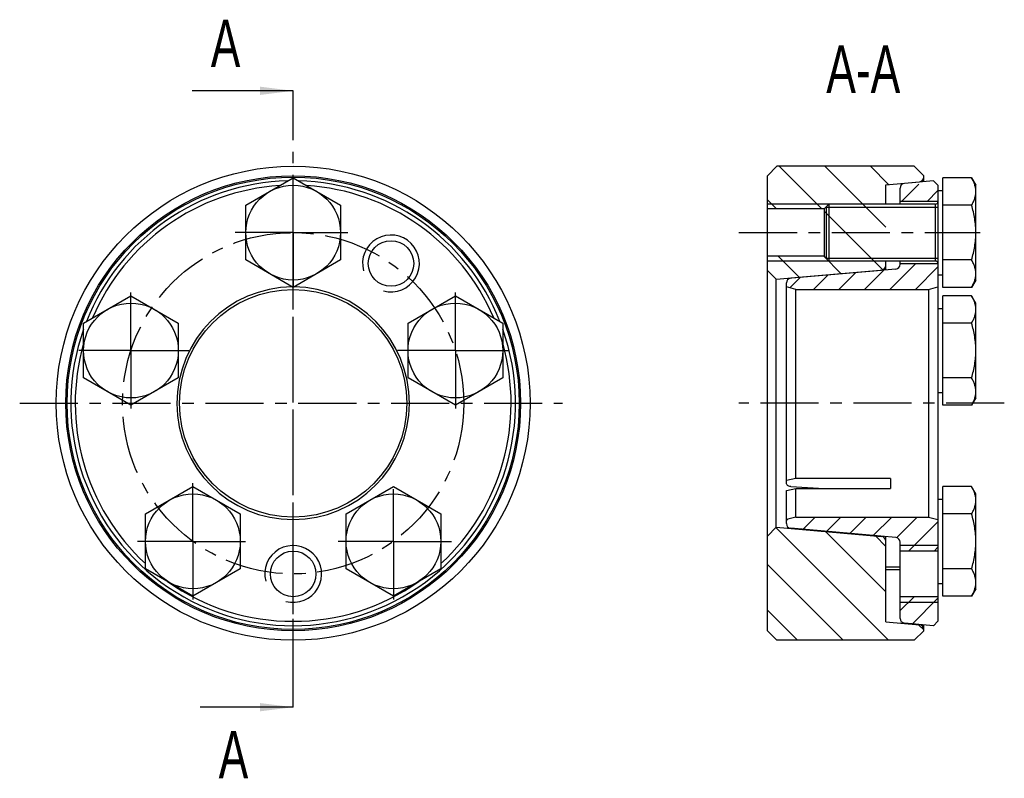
# Model space of a CAD drawing. Header units: millimetres. Extents: x 97 to 201, y 57 to 137.
import ezdxf

# ---------------------------------------------------------------- set-up
doc = ezdxf.new("R2010")
doc.units = ezdxf.units.MM
doc.header["$LTSCALE"] = 16.335
doc.linetypes.add('CENTER', pattern=[0.6, 0.375, -0.075, 0.075, -0.075])
doc.layers.get('0').update_dxf_attribs({"linetype": 'CONTINUOUS'})
doc.layers.add('_10_STD', color=7, linetype='CONTINUOUS')
doc.layers.add('_23_COSMETICS', color=7, linetype='CONTINUOUS')
doc.styles.get("Standard").update_dxf_attribs({"font": 'txt', "width": 0.7})
doc.dimstyles.get("Standard").update_dxf_attribs({"dimtxt": 3.5, "dimasz": 3.5, "dimexe": 1.5, "dimexo": 1.5, "dimtad": 1, "dimdec": 3, "dimdsep": 46, "dimtxsty": 'STANDARD', "dimblk": '_FILLED', "dimblk1": '_FILLED', "dimblk2": '_FILLED', "dimcen": 0.09, "dimclrt": 5, "dimadec": 0, "dimazin": 0, "dimtol": 1, "dimtp": 0.005, "dimtm": 0.005, "dimtfac": 1, "dimtdec": 3, "dimtofl": 0, "dimtmove": 0, "dimatfit": 3, "dimldrblk": '_FILLED', "dimfxl": 1, "dimtolj": 1, "dimarcsym": 0})

# ---------------------------------------------------------------- blocks, each defined once
blk = doc.blocks.new('_FILLED')
at = {"color": 0, "linetype": 'BYBLOCK'}
blk.add_solid([(0, 0), (-1, 0.125), (-1, -0.125)], dxfattribs=at)

msp = doc.modelspace()

# ---------------------------------------------------------------- hatches: boundary and pattern name
at = {"linetype": 'CONTINUOUS'}
h = msp.add_hatch(dxfattribs=at)
h.set_pattern_fill('default__1', color=2, scale=3.3995098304, angle=135, style=0, pattern_type=0)
h.set_pattern_definition([(135, (0, 0), (-2.4038164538, -2.4038164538), [])])
edge = h.paths.add_edge_path()
edge.add_line((175.7688676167, 72.0577642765), (175.7688676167, 82.0578725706))
edge.add_line((176.6884174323, 82.9774223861), (175.7688676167, 82.0578725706))
edge.add_line((176.6884174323, 82.9774223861), (187.8124454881, 82.0041960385))
edge.add_arc((187.7688676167, 81.5060986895), 0.5, 0, 85)
edge.add_line((188.2688676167, 73.0077189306), (188.2688676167, 81.5060986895))
edge.add_line((188.2688676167, 73.0077189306), (191.8124454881, 72.6976960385))
edge.add_arc((191.7688676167, 72.1995986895), 0.5, 0, 85)
edge.add_line((192.2688676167, 72.0577642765), (192.2688676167, 72.1995986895))
edge.add_line((192.2688676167, 72.0577642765), (191.2688676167, 71.0577642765))
edge.add_line((191.2688676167, 71.0577642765), (176.7688676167, 71.0577642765))
edge.add_line((175.7688676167, 72.0577642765), (176.7688676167, 71.0577642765))
edge = h.paths.add_edge_path()
edge.add_line((175.7688676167, 110.0576559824), (175.7688676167, 111.5577642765))
edge.add_line((181.7688676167, 111.5577642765), (175.7688676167, 111.5577642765))
edge.add_line((181.7688676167, 114.0577642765), (181.7688676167, 111.5577642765))
edge.add_line((181.7688676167, 116.5577642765), (181.7688676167, 114.0577642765))
edge.add_line((181.7688676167, 116.5577642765), (175.7688676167, 116.5577642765))
edge.add_line((175.7688676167, 116.5577642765), (175.7688676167, 120.0577642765))
edge.add_line((175.7688676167, 120.0577642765), (176.7688676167, 121.0577642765))
edge.add_line((191.2688676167, 121.0577642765), (176.7688676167, 121.0577642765))
edge.add_line((192.2688676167, 120.0577642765), (191.2688676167, 121.0577642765))
edge.add_line((192.2688676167, 119.9159298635), (192.2688676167, 120.0577642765))
edge.add_arc((191.7688676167, 119.9159298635), 0.5, 275, 360)
edge.add_line((188.2688676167, 119.1078096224), (191.8124454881, 119.4178325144))
edge.add_line((188.2688676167, 117.0577642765), (188.2688676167, 119.1078096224))
edge.add_line((188.2688676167, 111.0577642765), (188.2688676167, 117.0577642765))
edge.add_line((188.2688676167, 110.6094298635), (188.2688676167, 111.0577642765))
edge.add_arc((187.7688676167, 110.6094298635), 0.5, 275, 360)
edge.add_line((176.6884174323, 109.1381061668), (187.8124454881, 110.1113325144))
edge.add_line((176.6884174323, 109.1381061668), (175.7688676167, 110.0576559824))
h = msp.add_hatch(dxfattribs=at)
h.set_pattern_fill('default__2', color=2, scale=1.9007158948, angle=45, style=0, pattern_type=0)
h.set_pattern_definition([(45, (0, 0), (-1.3440090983, 1.3440090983), [])])
edge = h.paths.add_edge_path()
edge.add_line((177.7688676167, 108.7482347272), (177.7688676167, 108.3257134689))
edge.add_arc((178.2688676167, 108.7482347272), 0.5, 95, 180)
edge.add_line((189.3124454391, 110.2163325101), (178.2252897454, 109.2463320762))
edge.add_arc((189.2688676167, 110.7144298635), 0.5, 274.9999943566, 359.9999351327)
edge.add_line((189.7688676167, 110.7577642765), (189.7688676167, 110.7144298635))
edge.add_line((193.7688676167, 110.7577642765), (189.7688676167, 110.7577642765))
edge.add_line((193.7688676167, 110.7577642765), (193.7688676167, 108.3257134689))
edge.add_line((192.7688676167, 108.0577642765), (193.7688676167, 108.3257134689))
edge.add_line((178.7688676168, 108.0577642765), (192.7688676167, 108.0577642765))
edge.add_line((178.7688676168, 108.0577642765), (177.7688676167, 108.3257134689))
edge = h.paths.add_edge_path()
edge.add_line((177.7688676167, 83.789815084), (177.7688676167, 83.3672938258))
edge.add_line((178.7688676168, 84.0577642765), (177.7688676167, 83.789815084))
edge.add_line((178.7688676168, 84.0577642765), (192.7688676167, 84.0577642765))
edge.add_line((192.7688676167, 84.0577642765), (193.7688676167, 83.789815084))
edge.add_line((193.7688676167, 83.789815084), (193.7688676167, 80.4577642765))
edge.add_line((193.7688676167, 80.4577642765), (189.7688676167, 80.4577642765))
edge.add_line((189.7688676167, 81.4010986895), (189.7688676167, 80.4577642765))
edge.add_arc((189.2688676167, 81.4010986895), 0.5, 6.48674e-05, 85.0000056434)
edge.add_line((189.3124454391, 81.8991960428), (178.2252897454, 82.8691964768))
edge.add_arc((178.2688676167, 83.3672938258), 0.5, 180, 265)
edge = h.paths.add_edge_path()
edge.add_line((189.7688676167, 118.7496440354), (189.7688676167, 117.3577642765))
edge.add_arc((190.2688676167, 118.7496440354), 0.5, 95.0000021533, 180.0000235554)
edge.add_line((193.309092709, 119.5175391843), (190.2252897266, 119.2477413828))
edge.add_line((193.309092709, 119.5175391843), (193.7688676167, 119.0577642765))
edge.add_line((193.7688676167, 119.0577642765), (193.7688676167, 117.3577642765))
edge.add_line((193.7688676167, 117.3577642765), (189.7688676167, 117.3577642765))
edge = h.paths.add_edge_path()
edge.add_line((189.7688676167, 75.6577642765), (189.7688676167, 73.3658845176))
edge.add_line((193.7688676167, 75.6577642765), (189.7688676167, 75.6577642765))
edge.add_line((193.7688676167, 75.6577642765), (193.7688676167, 73.0577642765))
edge.add_line((193.3090927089, 72.5979893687), (193.7688676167, 73.0577642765))
edge.add_line((193.3090927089, 72.5979893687), (190.2252897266, 72.8677871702))
edge.add_arc((190.2688676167, 73.3658845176), 0.5, 179.9999764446, 264.9999978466)

# ---------------------------------------------------------------- linework, layer by layer
at = {"color": 7, "linetype": 'CENTER'}
for p, q in [((125.724640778, 114.0166459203), (125.724640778, 129.0166459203)), ((125.724640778, 64.0013571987), (125.724640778, 79.0013571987))]:
    msp.add_line(p, q, dxfattribs=at)
at = {"color": 7, "linetype": 'CONTINUOUS'}
for p, q in [((175.7688676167, 120.0577642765), (176.7688676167, 121.0577642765)), ((191.2688676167, 121.0577642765), (176.7688676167, 121.0577642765)), ((192.2688676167, 120.0577642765), (191.2688676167, 121.0577642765)), ((120.7226960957, 116.944141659), (125.7207521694, 119.8327629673)), ((125.7207521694, 119.8327629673), (130.7265854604, 116.944141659)), ((175.7688676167, 72.0577642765), (175.7688676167, 120.0577642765)), ((193.309092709, 119.5175391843), (190.2252897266, 119.2477413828)), ((192.2688676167, 119.4265312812), (192.2688676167, 120.0577642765)), ((193.309092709, 119.5175391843), (193.7688676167, 119.0577642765)), ((194.2688676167, 108.2827655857), (194.2688676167, 119.8327629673)), ((197.3214211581, 119.8327629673), (194.2688676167, 119.8327629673)), ((197.3214211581, 119.8327629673), (197.7688676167, 119.0577642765)), ((197.3227243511, 119.8305018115), (197.3214211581, 119.8327629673)), ((188.2688676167, 119.1078096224), (191.8124454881, 119.4178325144)), ((188.2688676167, 117.0577642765), (188.2688676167, 119.1078096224)), ((189.7688676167, 117.0577642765), (189.7688676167, 118.7496440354)), ((193.7688676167, 119.0577642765), (193.7688676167, 73.0577642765)), ((193.7688676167, 118.4977642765), (194.2688676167, 118.4977642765)), ((197.7688676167, 109.0577643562), (197.7688676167, 119.0577641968)), ((120.7226960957, 111.1713868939), (120.7226960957, 116.944141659)), ((130.7265854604, 116.944141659), (130.7265854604, 111.1713868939)), ((181.7688676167, 116.5577642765), (175.7688676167, 116.5577642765)), ((182.2688676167, 117.0577642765), (181.7688676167, 116.5577642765)), ((181.7688676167, 116.5577630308), (181.7688676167, 111.5577655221)), ((181.9688676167, 116.7577642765), (181.9688676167, 111.3577642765)), ((182.2688676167, 117.0577642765), (182.2688676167, 111.0577642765)), ((193.5188676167, 117.0577642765), (182.2688676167, 117.0577642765)), ((193.7688676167, 117.3577642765), (189.7688676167, 117.3577642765)), ((197.3214211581, 116.944141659), (194.2688676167, 116.944141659)), ((181.7688676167, 111.5577642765), (175.7688676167, 111.5577642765)), ((182.2688676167, 111.0577642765), (181.7688676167, 111.5577642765)), ((125.7285293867, 108.2827655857), (120.7226960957, 111.1713868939)), ((130.7265854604, 111.1713868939), (125.7285293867, 108.2827655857)), ((189.3124454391, 110.2163325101), (178.2252897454, 109.2463320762)), ((193.5188676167, 111.0577642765), (182.2688676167, 111.0577642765)), ((188.2688676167, 110.1250312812), (188.2688676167, 111.0577642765)), ((189.7688676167, 110.7739198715), (189.7688676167, 111.0577642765)), ((189.7688676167, 110.7577642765), (189.7688676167, 110.7144298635)), ((193.7688676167, 110.7577642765), (189.7688676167, 110.7577642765)), ((197.3214211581, 111.1713868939), (194.2688676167, 111.1713868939)), ((176.6884174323, 109.1381061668), (175.7688676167, 110.0576559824)), ((176.6884174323, 109.1381061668), (187.8124454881, 110.1113325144)), ((176.6884174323, 82.9774223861), (176.6884174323, 109.1381061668)), ((193.7688676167, 109.6177642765), (194.2688676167, 109.6177642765)), ((177.7688676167, 87.6302620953), (177.7688676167, 108.7482347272)), ((178.7688676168, 108.0577642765), (177.7688676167, 108.3257134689)), ((192.7688676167, 108.0577642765), (193.7688676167, 108.3257134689)), ((197.3214211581, 108.2827655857), (194.2688676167, 108.2827655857)), ((197.7688676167, 109.0577642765), (197.3214211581, 108.2827655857)), ((103.6056234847, 104.5098149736), (108.6056234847, 107.3950701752)), ((108.6056234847, 107.3950701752), (113.6056234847, 104.5098149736)), ((137.8436580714, 104.5098149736), (142.8436580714, 107.3950701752)), ((142.8436580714, 107.3950701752), (147.8436580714, 104.5098149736)), ((178.7688676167, 88.1194020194), (178.7688676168, 108.0577642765)), ((178.7688676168, 108.0577642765), (192.7688676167, 108.0577642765)), ((192.7688676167, 108.0577642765), (192.7688676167, 84.0577642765)), ((194.2688676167, 95.8450701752), (194.2688676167, 107.3950701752)), ((197.3214211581, 107.3950701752), (194.2688676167, 107.3950701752)), ((197.7688676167, 106.6200701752), (197.3214211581, 107.3950701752)), ((193.7688676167, 106.0600701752), (194.2688676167, 106.0600701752)), ((197.7688676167, 96.6200701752), (197.7688676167, 106.6200701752)), ((103.6056234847, 98.7303253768), (103.6056234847, 104.5098149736)), ((113.6056234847, 104.5098149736), (113.6056234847, 98.7303253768)), ((137.8436580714, 98.7303253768), (137.8436580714, 104.5098149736)), ((147.8436580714, 104.5098149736), (147.8436580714, 98.7303253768)), ((197.3214211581, 104.5098149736), (194.2688676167, 104.5098149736)), ((108.6056234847, 95.8450701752), (103.6056234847, 98.7303253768)), ((113.6056234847, 98.7303253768), (108.6056234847, 95.8450701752)), ((142.8436580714, 95.8450701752), (137.8436580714, 98.7303253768)), ((147.8436580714, 98.7303253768), (142.8436580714, 95.8450701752)), ((197.3214211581, 98.7303253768), (194.2688676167, 98.7303253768)), ((193.7688676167, 97.1800701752), (194.2688676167, 97.1800701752)), ((197.3214211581, 95.8450701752), (194.2688676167, 95.8450701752)), ((197.7688676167, 96.6200701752), (197.3214211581, 95.8450701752)), ((178.7688676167, 88.1194020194), (177.7688676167, 87.9295703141)), ((188.7688676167, 88.1194020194), (178.7688676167, 88.1194020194)), ((188.7688676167, 88.1194020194), (188.7688676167, 87.0587418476)), ((110.1445062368, 84.3852031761), (115.1445062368, 87.2704583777)), ((115.1445062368, 87.2704583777), (120.1445062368, 84.3852031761)), ((131.3047753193, 84.3852031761), (136.3047753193, 87.2704583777)), ((136.3047753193, 87.2704583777), (141.3047753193, 84.3852031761)), ((177.7688676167, 86.8689101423), (178.7688676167, 87.0587418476)), ((177.7688676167, 83.3672938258), (177.7688676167, 86.8689101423)), ((178.2250184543, 87.2774769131), (181.7551793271, 87.0587418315)), ((178.7688676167, 87.0587418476), (188.7688676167, 87.0587418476)), ((178.7688676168, 84.0577642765), (178.7688676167, 87.0587418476)), ((197.3214211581, 87.2704583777), (194.2688676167, 87.2704583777)), ((194.2688676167, 75.7204583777), (194.2688676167, 87.2704583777)), ((197.7688676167, 86.4954583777), (197.3214211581, 87.2704583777)), ((197.7688676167, 76.4954583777), (197.7688676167, 86.4954583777)), ((193.7688676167, 85.9354583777), (194.2688676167, 85.9354583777)), ((110.1445062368, 78.6057135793), (110.1445062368, 84.3852031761)), ((120.1445062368, 84.3852031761), (120.1445062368, 78.6057135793)), ((131.3047753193, 78.6057135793), (131.3047753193, 84.3852031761)), ((141.3047753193, 84.3852031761), (141.3047753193, 78.6057135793)), ((197.3214211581, 84.3852031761), (194.2688676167, 84.3852031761)), ((178.7688676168, 84.0577642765), (177.7688676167, 83.789815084)), ((178.7688676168, 84.0577642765), (192.7688676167, 84.0577642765)), ((192.7688676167, 84.0577642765), (193.7688676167, 83.789815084)), ((176.6884174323, 82.9774223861), (175.7688676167, 82.0578725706)), ((176.6884174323, 82.9774223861), (187.8124454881, 82.0041960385)), ((189.3124454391, 81.8991960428), (178.2252897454, 82.8691964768)), ((188.2688676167, 73.0077189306), (188.2688676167, 81.9904972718)), ((189.7688676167, 73.3658845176), (189.7688676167, 81.4010986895)), ((193.7688676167, 80.4577642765), (189.7688676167, 80.4577642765)), ((115.1445062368, 75.7204583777), (110.1445062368, 78.6057135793)), ((120.1445062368, 78.6057135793), (115.1445062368, 75.7204583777)), ((136.3047753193, 75.7204583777), (131.3047753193, 78.6057135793)), ((141.3047753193, 78.6057135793), (136.3047753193, 75.7204583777)), ((189.7688676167, 78.4954583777), (188.2688676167, 78.4954583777)), ((197.3214211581, 78.6057135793), (194.2688676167, 78.6057135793)), ((193.7688676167, 77.0554583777), (194.2688676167, 77.0554583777)), ((197.7688676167, 76.4954583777), (197.3214211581, 75.7204583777)), ((193.7688676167, 75.6577642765), (189.7688676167, 75.6577642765)), ((197.3214211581, 75.7204583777), (194.2688676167, 75.7204583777)), ((188.2688676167, 73.0077189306), (191.8124454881, 72.6976960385)), ((193.3090927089, 72.5979893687), (190.2252897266, 72.8677871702)), ((193.3090927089, 72.5979893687), (193.7688676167, 73.0577642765)), ((175.7688676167, 72.0577642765), (176.7688676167, 71.0577642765)), ((192.2688676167, 72.0577642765), (191.2688676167, 71.0577642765)), ((192.2688676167, 72.0577642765), (192.2688676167, 72.6889972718)), ((191.2688676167, 71.0577642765), (176.7688676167, 71.0577642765))]:
    msp.add_line(p, q, dxfattribs=at)
at = {"color": 9, "linetype": 'CONTINUOUS'}
for p, q in [((191.8124454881, 119.4178325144), (191.8124454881, 119.3865995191)), ((193.5188676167, 111.0577642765), (193.5188676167, 117.0577642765)), ((187.8124454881, 110.1113325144), (187.8124454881, 110.0850995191)), ((187.8124454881, 82.0304290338), (187.8124454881, 82.0041960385)), ((191.8124454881, 72.7289290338), (191.8124454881, 72.6976960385))]:
    msp.add_line(p, q, dxfattribs=at)
at = {"color": 2, "linetype": 'CONTINUOUS'}
for p, q in [((182.2688676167, 117.0577642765), (175.7688676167, 117.0577642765)), ((181.9688676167, 116.7577642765), (193.7688676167, 116.7577642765)), ((181.9688676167, 111.3577642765), (193.7688676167, 111.3577642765)), ((182.2688676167, 111.0577642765), (175.7688676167, 111.0577642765)), ((193.7688676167, 81.0577642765), (189.7688676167, 81.0577642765)), ((188.2688676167, 78.7954583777), (189.7688676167, 78.7954583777)), ((193.7688676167, 75.0577642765), (189.7688676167, 75.0577642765))]:
    msp.add_line(p, q, dxfattribs=at)
at = {"color": 9, "linetype": 'CENTER'}
msp.add_line((125.724640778, 79.0013571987), (125.724640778, 114.0166459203), dxfattribs=at)
at = {"color": 7, "linetype": 'CONTINUOUS'}
for centre, radius in [((125.724640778, 96.0577642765), 25), ((125.724640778, 96.0577642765), 24), ((125.724640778, 114.0577642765), 5), ((136.0490166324, 110.8025010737), 2.4), ((125.724640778, 96.0577642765), 12), ((108.6056234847, 101.6200701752), 5), ((142.8436580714, 101.6200701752), 5), ((115.1445062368, 81.4954583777), 5), ((136.3047753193, 81.4954583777), 5), ((125.724640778, 78.0577642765), 2.4)]:
    msp.add_circle(centre, radius, dxfattribs=at)
at = {"color": 9, "linetype": 'CONTINUOUS'}
msp.add_circle((125.724640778, 96.0577642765), 23.8581652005, dxfattribs=at)
at = {"color": 7, "linetype": 'CONTINUOUS'}
for centre, radius, start, end in [((125.724640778, 96.0577642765), 23.4597749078, 91.4269581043, 158.38218801), ((125.724640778, 96.0577642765), 23.4597749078, 21.61781199, 88.5909026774), ((191.7688676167, 119.9159298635), 0.5, 275, 360), ((125.724640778, 96.0577642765), 23, 93.5657824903, 156.9402811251), ((125.724640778, 96.0577642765), 23, 23.0601276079, 86.4492904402), ((190.2688676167, 118.7496440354), 0.5, 95.0000021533, 180.0000235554), ((193.5188676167, 117.3077642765), 0.25, 270, 360), ((187.7688676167, 110.6094298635), 0.5, 275, 360), ((189.2688676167, 110.7144298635), 0.5, 274.9999943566, 359.9999351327), ((193.5188676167, 110.8077642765), 0.25, 0, 90), ((178.2688676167, 108.7482347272), 0.5, 95, 180), ((125.724640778, 96.0577642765), 12.2679491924, 90.3150157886, 89.6660694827), ((125.724640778, 96.0577642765), 23.4597749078, 160.5461205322, 19.4538794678), ((125.724640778, 96.0577642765), 23, 164.1166999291, 227.3488120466), ((125.724640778, 96.0577642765), 23, 312.6522312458, 15.882593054), ((178.2688676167, 83.3672938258), 0.5, 180, 265), ((187.7688676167, 81.5060986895), 0.5, 0, 85), ((189.2688676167, 81.4010986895), 0.5, 6.48674e-05, 85.0000056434), ((125.724640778, 96.0577642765), 23, 234.7636358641, 305.2347441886), ((190.2688676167, 73.3658845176), 0.5, 179.9999764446, 264.9999978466), ((191.7688676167, 72.1995986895), 0.5, 0, 85)]:
    msp.add_arc(centre, radius, start, end, dxfattribs=at)
at = {"color": 2, "linetype": 'CONTINUOUS'}
for centre in [(136.0490166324, 110.8025010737), (125.724640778, 78.0577642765)]:
    msp.add_arc(centre, 3, 255, 195, dxfattribs=at)
at = {"color": 7, "linetype": 'CONTINUOUS'}
for points, knots in [([(197.7680255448, 118.3884523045), (197.7680255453, 118.5107558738), (197.7462887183, 118.7581376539), (197.6547203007, 119.123679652), (197.5110486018, 119.4832654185), (197.3891311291, 119.7152124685), (197.3227243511, 119.8305018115)], [0, 0, 0, 0, 0.2404656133, 0.4855756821, 0.7384114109, 1, 1, 1, 1]), ([(197.3214211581, 116.944141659), (197.3880055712, 117.0596037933), (197.5102593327, 117.2918974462), (197.6543600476, 117.6520378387), (197.7462140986, 118.0181628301), (197.7680255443, 118.2659516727), (197.7680255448, 118.3884523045)], [0, 0, 0, 0, 0.2616106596, 0.514455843, 0.7595574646, 1, 1, 1, 1]), ([(197.7680255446, 114.0577642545), (197.7680255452, 114.3019196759), (197.7467234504, 114.7904668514), (197.6260540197, 115.7602016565), (197.4567518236, 116.4751601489), (197.3214211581, 116.944141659)], [0, 0, 0, 0, 0.2500498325, 0.5000990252, 1, 1, 1, 1]), ([(197.3214211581, 111.1713868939), (197.4567518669, 111.6403685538), (197.6260570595, 112.3553276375), (197.746719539, 113.325063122), (197.768025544, 113.8136098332), (197.7680255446, 114.0577642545)], [0, 0, 0, 0, 0.4999011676, 0.7499511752, 1, 1, 1, 1]), ([(197.7688676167, 109.7270762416), (197.7688676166, 109.8495762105), (197.7474768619, 110.0974347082), (197.6550904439, 110.4635296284), (197.5107154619, 110.8236803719), (197.3881537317, 111.055937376), (197.3214211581, 111.1713868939)], [0, 0, 0, 0, 0.240381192, 0.4854689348, 0.7383307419, 1, 1, 1, 1]), ([(197.3227174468, 108.2850095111), (197.3892714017, 108.4002840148), (197.5114957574, 108.63219309), (197.6554473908, 108.9917900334), (197.7475491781, 109.357310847), (197.7688676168, 109.6047698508), (197.7688676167, 109.7270762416)], [0, 0, 0, 0, 0.2616392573, 0.5144901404, 0.7595918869, 1, 1, 1, 1]), ([(197.7680255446, 105.9524425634), (197.7680255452, 106.0748019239), (197.7462164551, 106.3223129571), (197.654353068, 106.6880153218), (197.5102521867, 107.0477361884), (197.3880028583, 107.2797472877), (197.3214211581, 107.3950701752)], [0, 0, 0, 0, 0.2404158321, 0.4855031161, 0.738356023, 1, 1, 1, 1]), ([(197.3214211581, 104.5098149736), (197.3880027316, 104.6251376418), (197.5102515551, 104.8571489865), (197.6543546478, 105.2168696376), (197.746212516, 105.5825733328), (197.7680255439, 105.8300836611), (197.7680255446, 105.9524425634)], [0, 0, 0, 0, 0.2616435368, 0.5144971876, 0.7595850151, 1, 1, 1, 1]), ([(197.7688676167, 101.6200696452), (197.7688676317, 101.8645169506), (197.7479886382, 102.3536540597), (197.6569472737, 103.0820418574), (197.513592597, 103.8018144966), (197.3892728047, 104.2749525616), (197.3214211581, 104.5098149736)], [0, 0, 0, 0, 0.2499912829, 0.4999856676, 0.749988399, 1, 1, 1, 1]), ([(197.3214211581, 98.7303253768), (197.3892707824, 98.9651807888), (197.5135879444, 99.4383093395), (197.6569442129, 100.1580762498), (197.7479907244, 100.8864706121), (197.7688676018, 101.3756174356), (197.7688676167, 101.6200696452)], [0, 0, 0, 0, 0.2500042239, 0.5000044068, 0.7500036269, 1, 1, 1, 1]), ([(197.7680255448, 97.2876977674), (197.7680255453, 97.4100571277), (197.7462164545, 97.6575681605), (197.6543530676, 98.0232705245), (197.5102521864, 98.3829913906), (197.3880028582, 98.6150024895), (197.3214211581, 98.7303253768)], [0, 0, 0, 0, 0.2404158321, 0.4855031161, 0.738356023, 1, 1, 1, 1]), ([(197.3214211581, 95.8450701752), (197.3880027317, 95.9603928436), (197.5102515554, 96.1924041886), (197.6543546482, 96.5521248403), (197.7462125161, 96.9178285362), (197.7680255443, 97.1653388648), (197.7680255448, 97.2876977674)], [0, 0, 0, 0, 0.2616435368, 0.5144971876, 0.7595850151, 1, 1, 1, 1]), ([(178.2250184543, 87.2774769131), (178.1647638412, 87.281210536), (178.0491871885, 87.3033786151), (177.8998508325, 87.3796559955), (177.7954148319, 87.4916035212), (177.7688676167, 87.5861035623), (177.7688676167, 87.6303228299)], [0, 0, 0, 0, 0.2883022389, 0.554092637, 0.7888276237, 1, 1, 1, 1]), ([(197.7680255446, 85.827830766), (197.7680255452, 85.9501901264), (197.7462164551, 86.1977011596), (197.654353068, 86.5634035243), (197.5102521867, 86.9231243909), (197.3880028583, 87.1551354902), (197.3214211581, 87.2704583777)], [0, 0, 0, 0, 0.2404158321, 0.4855031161, 0.738356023, 1, 1, 1, 1]), ([(197.3214211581, 84.3852031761), (197.3880027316, 84.5005258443), (197.5102515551, 84.732537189), (197.6543546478, 85.0922578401), (197.7462125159, 85.4579615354), (197.7680255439, 85.7054718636), (197.7680255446, 85.827830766)], [0, 0, 0, 0, 0.2616435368, 0.5144971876, 0.7595850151, 1, 1, 1, 1]), ([(197.7688676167, 81.4954583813), (197.7688676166, 81.7399056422), (197.7479886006, 82.2290426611), (197.6569472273, 82.9574303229), (197.5135925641, 83.6772028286), (197.3892727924, 84.1503408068), (197.3214211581, 84.3852031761)], [0, 0, 0, 0, 0.249991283, 0.4999856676, 0.7499883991, 1, 1, 1, 1]), ([(197.3214211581, 78.6057135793), (197.3892707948, 78.840569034), (197.5135879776, 79.3136976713), (197.6569442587, 80.0334647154), (197.7479907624, 80.7618592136), (197.7688676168, 81.2510061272), (197.7688676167, 81.4954583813)], [0, 0, 0, 0, 0.2500042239, 0.5000044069, 0.750003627, 1, 1, 1, 1]), ([(197.7680255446, 77.1630859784), (197.7680255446, 77.285445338), (197.7462164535, 77.5329563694), (197.6543530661, 77.8986587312), (197.5102521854, 78.2583795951), (197.3880028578, 78.4903906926), (197.3214211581, 78.6057135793)], [0, 0, 0, 0, 0.2404158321, 0.4855031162, 0.738356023, 1, 1, 1, 1]), ([(197.3214211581, 75.7204583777), (197.3880027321, 75.8357810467), (197.5102515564, 76.0677923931), (197.6543546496, 76.427513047), (197.7462125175, 76.7932167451), (197.7680255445, 77.0407270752), (197.7680255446, 77.1630859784)], [0, 0, 0, 0, 0.2616435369, 0.5144971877, 0.7595850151, 1, 1, 1, 1])]:
    msp.add_open_spline(points, degree=3, knots=knots, dxfattribs=at)
at = {"layer": '_10_STD', "color": 2, "linetype": 'CENTER'}
for p, q in [((125.724640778, 119.7577642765), (125.724640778, 119.9319448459)), ((125.724640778, 114.0577642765), (125.724640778, 119.7577642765)), ((125.724640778, 114.0577642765), (119.500230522, 114.0577642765)), ((125.724640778, 114.0577642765), (125.724640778, 108.3577642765)), ((125.724640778, 114.0577642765), (131.4827950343, 114.0577642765)), ((172.7688676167, 114.0577642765), (198.225186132, 114.0577642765)), ((108.6056234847, 101.6200701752), (108.6056234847, 108.1632776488)), ((125.724640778, 67.207869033), (125.724640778, 108.3577642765)), ((142.8436580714, 101.6200701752), (142.8436580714, 108.0782949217)), ((108.6056234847, 101.6200701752), (103.0985642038, 101.6200701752)), ((108.6056234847, 101.6200701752), (108.6056234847, 95.2459031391)), ((108.6056234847, 101.6200701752), (114.911163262, 101.6200701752)), ((142.8436580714, 101.6200701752), (135.9868795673, 101.6200701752)), ((142.8436580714, 101.6200701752), (148.4793404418, 101.6200701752)), ((142.8436580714, 101.6200701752), (142.8436580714, 94.990954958)), ((96.8664059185, 96.0577642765), (154.1301575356, 96.0577642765)), ((200.7688676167, 96.0577642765), (172.7688676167, 96.0577642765)), ((115.1445062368, 81.4954583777), (115.1445062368, 88.6172504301)), ((136.3047753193, 81.4954583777), (136.3047753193, 87.0025786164)), ((115.1445062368, 81.4954583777), (109.3023032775, 81.4954583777)), ((115.1445062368, 81.4954583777), (120.6899887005, 81.4954583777)), ((115.1445062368, 81.4954583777), (115.1445062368, 74.8500486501)), ((136.3047753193, 81.4954583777), (130.4630023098, 81.4954583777)), ((136.3047753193, 81.4954583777), (142.4455668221, 81.4954583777)), ((136.3047753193, 81.4954583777), (136.3047753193, 75.0200141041))]:
    msp.add_line(p, q, dxfattribs=at)
at = {"layer": '_23_COSMETICS', "color": 2, "linetype": 'CENTER'}
msp.add_circle((125.724640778, 96.0577642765), 18, dxfattribs=at)

# ---------------------------------------------------------------- texts
at = {"color": 7, "linetype": 'CONTINUOUS', "char_height": 5, "width": 6.4285714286, "attachment_point": 1, "line_spacing_factor": 0.9}
for insert in [(117.0279474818, 136.5166459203), (117.8614768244, 61.5013571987)]:
    msp.add_mtext('A', dxfattribs=dict(at, insert=insert))
at = {"color": 5, "linetype": 'CONTINUOUS', "insert": (189.7862575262, 133.7956976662), "char_height": 5, "width": 18.2142857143, "attachment_point": 3, "line_spacing_factor": 0.9}
msp.add_mtext('A-A', dxfattribs=at)

# ---------------------------------------------------------------- leaders
at = {"color": 7, "linetype": 'CONTINUOUS'}
for points in [[(125.724640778, 129.0166459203), (115.0636617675, 129.0166459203)], [(125.724640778, 64.0013571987), (115.8971911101, 64.0013571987)]]:
    msp.add_leader(points, dimstyle='STANDARD', override={"dimtad": 0}, dxfattribs=at)

doc.saveas('drawing.dxf')
